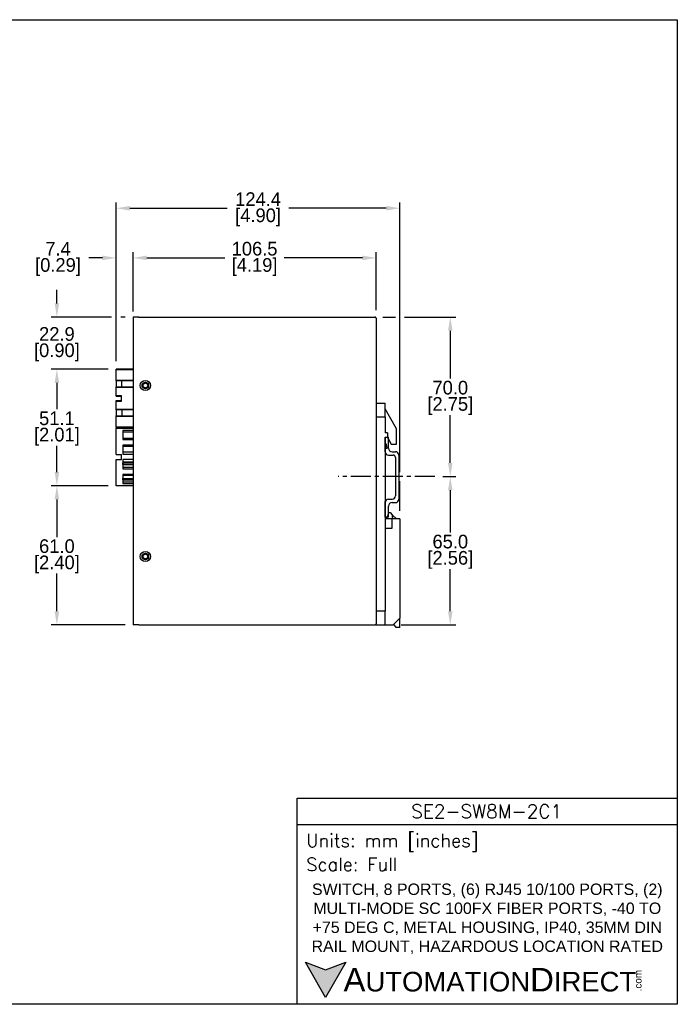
# Model space of a CAD drawing. Header units: inches. Extents: x 0 to 559, y 0 to 432.
# Tile 3 of 3: x 271 to 559, y 0 to 432. Entities that reach past the tile are written whole.
import ezdxf

# ---------------------------------------------------------------- set-up
doc = ezdxf.new("R2010")
doc.units = ezdxf.units.IN
doc.header["$LTSCALE"] = 10
doc.header["$MEASUREMENT"] = 0
doc.linetypes.add('CENTER', pattern=[0.4, 0.25, -0.05, 0.05, -0.05])
for name, color, linetype in [('CENTER', 40, 'CENTER'), ('DIMENSIONS', 140, 'Continuous'), ('TEXT', 140, 'Continuous')]:
    doc.layers.add(name, color=color, linetype=linetype)
doc.styles.add('ROMANS', font='romans.shx')
doc.styles.add('型式1', font='txt')
doc.dimstyles.get("Standard").update_dxf_attribs({"dimtxt": 6, "dimasz": 6, "dimexe": 2.5, "dimexo": 3.5, "dimgap": 1, "dimtad": 0, "dimtih": 1, "dimtoh": 1, "dimdec": 1, "dimzin": 0, "dimdsep": 46, "dimtxsty": 'Standard', "dimcen": 0, "dimadec": 0, "dimazin": 0, "dimtfac": 1, "dimtdec": 1, "dimtofl": 0, "dimtmove": 0, "dimatfit": 3, "dimfxl": 1, "dimtolj": 1, "dimtzin": 0, "dimarcsym": 0})

# ---------------------------------------------------------------- blocks, each defined once
blk = doc.blocks.new('*D12')
at = {"layer": 'DEFPOINTS', "color": 0, "transparency": 16777216}
for p in [(426.73, 327.34), (320.23, 301.38), (426.73, 300.88)]:
    blk.add_point(p, dxfattribs=at)
at = {"layer": 'DIMENSIONS', "color": 0, "lineweight": -2, "transparency": 16777216}
for p, q in [((320.23, 304.88), (320.23, 329.84)), ((426.73, 304.38), (426.73, 329.84)), ((326.23, 327.34), (360.48, 327.34)), ((420.73, 327.34), (386.48, 327.34))]:
    blk.add_line(p, q, dxfattribs=at)
at = {"layer": 'DIMENSIONS', "color": 0, "transparency": 16777216}
for points in [[(326.23, 328.34), (326.23, 326.34), (320.23, 327.34)], [(420.73, 328.34), (420.73, 326.34), (426.73, 327.34)]]:
    blk.add_solid(points, dxfattribs=at)
at = {"layer": 'DIMENSIONS', "color": 0, "transparency": 16777216, "char_height": 6, "attachment_point": 5}
for s, insert in [('\\A1;106.5', (373.48, 331.34)), ('\\A1;[4.19]', (373.48, 323.34))]:
    blk.add_mtext(s, dxfattribs=dict(at, insert=insert))
blk = doc.blocks.new('*D13')
at = {"layer": 'DEFPOINTS', "color": 0, "transparency": 16777216}
for p in [(437.23, 349.11), (312.8, 278.5), (437.23, 212.88)]:
    blk.add_point(p, dxfattribs=at)
at = {"layer": 'DIMENSIONS', "color": 0, "lineweight": -2, "transparency": 16777216}
for p, q in [((312.8, 282), (312.8, 351.61)), ((437.23, 233.43), (437.23, 351.61)), ((318.8, 349.11), (361.52, 349.11)), ((431.23, 349.11), (388.52, 349.11)), ((437.23, 216.38), (437.23, 229.43))]:
    blk.add_line(p, q, dxfattribs=at)
at = {"layer": 'DIMENSIONS', "color": 0, "transparency": 16777216}
for points in [[(318.8, 350.11), (318.8, 348.11), (312.8, 349.11)], [(431.23, 350.11), (431.23, 348.11), (437.23, 349.11)]]:
    blk.add_solid(points, dxfattribs=at)
at = {"layer": 'DIMENSIONS', "color": 0, "transparency": 16777216, "char_height": 6, "attachment_point": 5}
for s, insert in [('\\A1;124.4', (375.02, 353.11)), ('\\A1;[4.90]', (375.02, 345.11))]:
    blk.add_mtext(s, dxfattribs=dict(at, insert=insert))
blk = doc.blocks.new('*D14')
at = {"layer": 'DEFPOINTS', "color": 0, "transparency": 16777216}
for p in [(452.48, 231.43), (459.28, 231.43), (434.23, 166.38)]:
    blk.add_point(p, dxfattribs=at)
at = {"layer": 'DIMENSIONS', "color": 0, "lineweight": -2, "transparency": 16777216}
for p, q in [((455.98, 231.43), (461.78, 231.43)), ((459.28, 225.43), (459.28, 206.9)), ((459.28, 172.38), (459.28, 190.9)), ((437.73, 166.38), (461.78, 166.38))]:
    blk.add_line(p, q, dxfattribs=at)
at = {"layer": 'DIMENSIONS', "color": 0, "transparency": 16777216}
for points in [[(458.28, 225.43), (460.28, 225.43), (459.28, 231.43)], [(458.28, 172.38), (460.28, 172.38), (459.28, 166.38)]]:
    blk.add_solid(points, dxfattribs=at)
at = {"layer": 'DIMENSIONS', "color": 0, "transparency": 16777216, "char_height": 6, "attachment_point": 5}
for s, insert in [('\\A1;65.0', (459.28, 202.9)), ('\\A1;[2.56]', (459.28, 194.9))]:
    blk.add_mtext(s, dxfattribs=dict(at, insert=insert))
blk = doc.blocks.new('*D15')
at = {"layer": 'DEFPOINTS', "color": 0, "transparency": 16777216}
for p in [(426.23, 301.38), (459.28, 301.38), (452.48, 231.43)]:
    blk.add_point(p, dxfattribs=at)
at = {"layer": 'DIMENSIONS', "color": 0, "lineweight": -2, "transparency": 16777216}
for p, q in [((429.73, 301.38), (435.23, 301.38)), ((439.23, 301.38), (461.78, 301.38)), ((459.28, 295.38), (459.28, 274.4)), ((459.28, 237.43), (459.28, 258.4)), ((455.98, 231.43), (461.78, 231.43))]:
    blk.add_line(p, q, dxfattribs=at)
at = {"layer": 'DIMENSIONS', "color": 0, "transparency": 16777216}
for points in [[(458.28, 295.38), (460.28, 295.38), (459.28, 301.38)], [(458.28, 237.43), (460.28, 237.43), (459.28, 231.43)]]:
    blk.add_solid(points, dxfattribs=at)
at = {"layer": 'DIMENSIONS', "color": 0, "transparency": 16777216, "char_height": 6, "attachment_point": 5}
for s, insert in [('\\A1;70.0', (459.28, 270.4)), ('\\A1;[2.75]', (459.28, 262.4))]:
    blk.add_mtext(s, dxfattribs=dict(at, insert=insert))
blk = doc.blocks.new('*D17')
at = {"layer": 'DEFPOINTS', "color": 0, "transparency": 16777216}
for p in [(312.79, 227.4), (286.82, 166.38), (320.23, 166.38)]:
    blk.add_point(p, dxfattribs=at)
at = {"layer": 'DIMENSIONS', "color": 0, "lineweight": -2, "transparency": 16777216}
for p, q in [((309.29, 227.4), (284.32, 227.4)), ((286.82, 221.4), (286.82, 204.89)), ((286.82, 172.38), (286.82, 188.89)), ((316.73, 166.38), (284.32, 166.38))]:
    blk.add_line(p, q, dxfattribs=at)
at = {"layer": 'DIMENSIONS', "color": 0, "transparency": 16777216}
for points in [[(285.82, 221.4), (287.82, 221.4), (286.82, 227.4)], [(285.82, 172.38), (287.82, 172.38), (286.82, 166.38)]]:
    blk.add_solid(points, dxfattribs=at)
at = {"layer": 'DIMENSIONS', "color": 0, "transparency": 16777216, "char_height": 6, "attachment_point": 5}
for s, insert in [('\\A1;61.0', (286.82, 200.89)), ('\\A1;[2.40]', (286.82, 192.89))]:
    blk.add_mtext(s, dxfattribs=dict(at, insert=insert))
blk = doc.blocks.new('*D18')
at = {"layer": 'DEFPOINTS', "color": 0, "transparency": 16777216}
for p in [(286.82, 278.5), (312.8, 278.5), (312.79, 227.4)]:
    blk.add_point(p, dxfattribs=at)
at = {"layer": 'DIMENSIONS', "color": 0, "lineweight": -2, "transparency": 16777216}
for p, q in [((309.3, 278.5), (284.32, 278.5)), ((286.82, 272.5), (286.82, 260.95)), ((286.82, 233.4), (286.82, 244.95)), ((309.29, 227.4), (284.32, 227.4))]:
    blk.add_line(p, q, dxfattribs=at)
at = {"layer": 'DIMENSIONS', "color": 0, "transparency": 16777216}
for points in [[(285.82, 272.5), (287.82, 272.5), (286.82, 278.5)], [(285.82, 233.4), (287.82, 233.4), (286.82, 227.4)]]:
    blk.add_solid(points, dxfattribs=at)
at = {"layer": 'DIMENSIONS', "color": 0, "transparency": 16777216, "char_height": 6, "attachment_point": 5}
for s, insert in [('\\A1;51.1', (286.82, 256.95)), ('\\A1;[2.01]', (286.82, 248.95))]:
    blk.add_mtext(s, dxfattribs=dict(at, insert=insert))
blk = doc.blocks.new('*D19')
at = {"layer": 'DEFPOINTS', "color": 0, "transparency": 16777216}
for p in [(286.82, 301.38), (320.23, 301.38), (312.8, 278.5)]:
    blk.add_point(p, dxfattribs=at)
at = {"layer": 'DIMENSIONS', "color": 0, "lineweight": -2, "transparency": 16777216}
for p, q in [((286.82, 307.38), (286.82, 313.38)), ((310.8, 301.38), (284.32, 301.38)), ((316.73, 301.38), (314.8, 301.38)), ((309.3, 278.5), (284.32, 278.5)), ((286.82, 272.5), (286.82, 266.5))]:
    blk.add_line(p, q, dxfattribs=at)
at = {"layer": 'DIMENSIONS', "color": 0, "transparency": 16777216}
for points in [[(285.82, 307.38), (287.82, 307.38), (286.82, 301.38)], [(285.82, 272.5), (287.82, 272.5), (286.82, 278.5)]]:
    blk.add_solid(points, dxfattribs=at)
at = {"layer": 'DIMENSIONS', "color": 0, "transparency": 16777216, "char_height": 6, "attachment_point": 5}
for s, insert in [('\\A1;22.9', (286.82, 293.94)), ('\\A1;[0.90]', (286.82, 285.94))]:
    blk.add_mtext(s, dxfattribs=dict(at, insert=insert))
blk = doc.blocks.new('*D20')
at = {"layer": 'DEFPOINTS', "color": 0, "transparency": 16777216}
for p in [(312.8, 327.34), (320.23, 300.38), (312.8, 278.5)]:
    blk.add_point(p, dxfattribs=at)
at = {"layer": 'DIMENSIONS', "color": 0, "lineweight": -2, "transparency": 16777216}
for p, q in [((312.8, 282), (312.8, 329.84)), ((320.23, 303.88), (320.23, 329.84)), ((306.8, 327.34), (300.8, 327.34)), ((326.23, 327.34), (332.23, 327.34))]:
    blk.add_line(p, q, dxfattribs=at)
at = {"layer": 'DIMENSIONS', "color": 0, "transparency": 16777216}
for points in [[(306.8, 328.34), (306.8, 326.34), (312.8, 327.34)], [(326.23, 328.34), (326.23, 326.34), (320.23, 327.34)]]:
    blk.add_solid(points, dxfattribs=at)
at = {"layer": 'DIMENSIONS', "color": 0, "transparency": 16777216, "char_height": 6, "attachment_point": 5}
for s, insert in [('\\A1;7.4', (287.3, 331.34)), ('\\A1;[0.29]', (287.3, 323.34))]:
    blk.add_mtext(s, dxfattribs=dict(at, insert=insert))

msp = doc.modelspace()

# ---------------------------------------------------------------- hatches: boundary and pattern name
at = {"layer": 'TEXT'}
msp.add_hatch(color=256, dxfattribs=at).paths.add_polyline_path([(413.49, 18.42), (404.62, 15.19), (395.75, 18.42), (404.62, 3.05)])

# ---------------------------------------------------------------- linework, layer by layer
for p, q in [((322.73, 301.38), (320.23, 301.38)), ((320.23, 301.38), (320.23, 300.38)), ((320.23, 300.38), (320.23, 167.38)), ((322.6, 301.38), (426.23, 301.38)), ((322.6, 301.38), (322.6, 301.38)), ((355.66, 301.38), (355.66, 301.39)), ((355.66, 301.39), (370.9, 301.39)), ((370.9, 301.38), (370.9, 301.39)), ((376.9, 301.38), (376.9, 301.39)), ((376.9, 301.39), (402.3, 301.38)), ((402.3, 301.38), (402.3, 301.38)), ((426.73, 300.88), (426.73, 166.88)), ((312.8, 273.61), (312.8, 278.5)), ((320.23, 278.5), (312.8, 278.5)), ((312.8, 273.41), (312.8, 278.3)), ((320.23, 278.3), (312.8, 278.3)), ((320.23, 273.61), (312.8, 273.61)), ((320.23, 273.41), (312.8, 273.41)), ((312.8, 273.41), (312.8, 270.79)), ((312.8, 273.41), (312.8, 270.79)), ((315.3, 272), (315.3, 272.1)), ((312.8, 266.95), (312.8, 270.79)), ((312.8, 270.79), (320.23, 270.78)), ((312.8, 266.75), (312.8, 270.59)), ((312.8, 270.59), (320.23, 270.58)), ((312.8, 266.95), (315.1, 266.95)), ((312.8, 266.75), (315.1, 266.75)), ((312.8, 264.75), (315.1, 264.75)), ((312.8, 260.91), (312.8, 264.75)), ((312.8, 264.55), (315.1, 264.55)), ((312.8, 260.71), (312.8, 264.55)), ((315.1, 264.75), (315.1, 266.95)), ((315.1, 264.55), (315.1, 266.75)), ((426.73, 263.68), (430.73, 263.68)), ((430.73, 257.68), (430.73, 263.68)), ((320.23, 260.91), (312.8, 260.91)), ((320.23, 260.71), (312.8, 260.71)), ((312.8, 260.71), (312.8, 258.09)), ((312.8, 260.71), (312.8, 258.09)), ((315.3, 259.5), (315.3, 259.4)), ((435.73, 252.42), (430.73, 261.08)), ((312.8, 253.2), (312.8, 258.09)), ((312.8, 258.09), (320.23, 258.08)), ((312.8, 253), (312.8, 257.89)), ((312.8, 257.89), (320.23, 257.88)), ((426.73, 257.68), (430.73, 257.68)), ((430.73, 257.68), (430.73, 250.68)), ((312.79, 241.15), (312.8, 252.7)), ((312.8, 253.2), (320.23, 253.2)), ((312.8, 253), (320.23, 253)), ((312.8, 252.7), (320.23, 252.7)), ((320.23, 251.7), (315.73, 251.7)), ((315.73, 251.7), (315.73, 247.7)), ((320.23, 250.9), (315.73, 250.9)), ((431.73, 250.68), (430.73, 250.68)), ((431.73, 250.68), (431.73, 248.68)), ((435.73, 245.58), (435.73, 252.42)), ((315.73, 247.7), (320.23, 247.7)), ((430.73, 248.68), (431.73, 248.68)), ((430.73, 248.68), (430.73, 212.88)), ((430.73, 242.35), (430.73, 248.68)), ((430.73, 248.68), (432.23, 248.68)), ((431.73, 248.68), (432.03, 248.68)), ((432.03, 248.18), (432.03, 248.68)), ((432.03, 248.18), (433.41, 245.58)), ((432.23, 243.85), (432.23, 248.68)), ((320.23, 245.2), (315.73, 245.2)), ((315.73, 245.2), (315.73, 241.2)), ((320.23, 242.15), (315.73, 242.15)), ((431.3, 245.68), (430.73, 245.68)), ((431.63, 243.68), (430.73, 243.68)), ((431.63, 243.68), (431.3, 245.68)), ((433.41, 245.58), (435.73, 245.58)), ((433.73, 242.35), (435.23, 242.35)), ((312.79, 241.15), (315.09, 241.15)), ((312.79, 227.4), (312.79, 238.95)), ((312.79, 238.95), (315.09, 238.95)), ((315.09, 238.95), (315.09, 241.15)), ((315.73, 241.2), (320.23, 241.2)), ((320.23, 238.9), (315.73, 238.9)), ((315.73, 238.9), (315.73, 234.9)), ((315.73, 237.95), (320.23, 237.95)), ((432.23, 240.85), (434.23, 240.85)), ((435.23, 239.85), (435.23, 223.01)), ((436.73, 240.85), (436.73, 221.51)), ((315.73, 234.9), (320.23, 234.9)), ((315.79, 236.78), (315.79, 237.44)), ((315.79, 237.44), (320.23, 237.44)), ((315.79, 236.78), (320.23, 236.78)), ((315.73, 232.4), (315.72, 228.4)), ((315.72, 229.2), (320.23, 229.2)), ((320.23, 232.4), (315.73, 232.4)), ((315.79, 229.95), (315.79, 230.61)), ((315.79, 230.61), (320.23, 230.61)), ((315.79, 229.95), (320.23, 229.95)), ((320.23, 227.4), (312.79, 227.4)), ((315.72, 228.4), (320.23, 228.4)), ((430.73, 213.68), (430.73, 220.51)), ((432.23, 221.51), (433.73, 221.51)), ((430.73, 213.68), (430.73, 220.01)), ((432.23, 213.68), (432.23, 218.51)), ((433.73, 220.01), (435.23, 220.01)), ((430.73, 213.68), (431.73, 213.68)), ((432.23, 213.68), (430.73, 213.68)), ((430.73, 212.88), (430.73, 208.88)), ((433.73, 212.88), (430.73, 212.88)), ((431.73, 213.68), (432.27, 215.68)), ((432.27, 215.68), (432.87, 215.68)), ((432.87, 215.68), (433.83, 214.72)), ((433.73, 208.88), (433.73, 212.88)), ((437.23, 212.88), (433.73, 212.88)), ((433.83, 214.72), (433.83, 213.47)), ((433.83, 214.72), (435.67, 212.88)), ((433.83, 213.47), (434.03, 213.27)), ((434.03, 213.17), (433.83, 212.97)), ((433.83, 212.97), (433.83, 212.92)), ((433.83, 212.92), (433.87, 212.88)), ((434.03, 213.17), (434.03, 213.27)), ((437.23, 212.88), (437.23, 169.38)), ((430.73, 208.88), (430.73, 172.38)), ((430.73, 208.88), (433.73, 208.88)), ((430.73, 172.38), (426.73, 172.38)), ((430.73, 166.38), (430.73, 172.38)), ((437.23, 169.38), (434.23, 166.38)), ((437.18, 165.18), (437.18, 169.33)), ((320.23, 167.38), (320.23, 166.38)), ((322.73, 166.38), (320.23, 166.38)), ((322.73, 166.38), (426.23, 166.38)), ((426.73, 166.38), (426.73, 166.88)), ((426.73, 166.38), (430.73, 166.38)), ((430.73, 166.38), (434.23, 166.38)), ((435.58, 165.18), (434.54, 166.69)), ((437.18, 165.18), (435.58, 165.18))]:
    msp.add_line(p, q)
at = {"flags": 128}
for points in [[(315.3, 272.1), (315.3, 272.2), (315.3, 272.67), (315.3, 273.1), (315.3, 273.41)], [(315.3, 270.79), (315.3, 271.09), (315.3, 271.53), (315.3, 272)], [(315.3, 260.71), (315.3, 260.4), (315.3, 259.97), (315.3, 259.5)], [(315.3, 259.4), (315.3, 259.3), (315.3, 258.83), (315.3, 258.39), (315.3, 258.09)]]:
    msp.add_lwpolyline(points, dxfattribs=at)
for centre, radius in [((325.6, 271.38), 2.25), ((325.6, 271.38), 1.45), ((325.6, 271.38), 1.02), ((325.6, 196.38), 2.25), ((325.6, 196.38), 1.45), ((325.6, 196.38), 1.02)]:
    msp.add_circle(centre, radius)
for centre, radius, start, end in [((432.23, 242.35), 1.5, 180, 270), ((433.73, 243.85), 1.5, 180, 270), ((435.23, 240.85), 1.5, 0, 90), ((434.23, 239.85), 1, 0, 90), ((432.23, 220.01), 1.5, 90, 180), ((433.73, 223.01), 1.5, 270, 0), ((435.23, 221.51), 1.5, 270, 0), ((433.73, 218.51), 1.5, 90, 180)]:
    msp.add_arc(centre, radius, start, end)
for points, knots in [([(426.67, 301.11), (426.64, 301.17), (426.59, 301.25), (426.44, 301.34), (426.34, 301.37), (426.26, 301.38), (426.23, 301.38)], [0, 0, 0, 0, 0.5059445, 0.6876312, 0.8708566, 1, 1, 1, 1]), ([(426.73, 300.88), (426.73, 300.88), (426.73, 300.96), (426.7, 301.04), (426.67, 301.11)], [0, 0, 0, 0, 0.0162044, 1, 1, 1, 1]), ([(426.23, 166.38), (426.27, 166.38), (426.35, 166.39), (426.47, 166.43), (426.59, 166.52), (426.64, 166.6), (426.67, 166.65)], [0, 0, 0, 0, 0.166608, 0.332982, 0.563415, 1, 1, 1, 1]), ([(426.67, 166.65), (426.7, 166.72), (426.73, 166.8), (426.73, 166.88), (426.73, 166.88)], [0, 0, 0, 0, 0.983798, 1, 1, 1, 1])]:
    msp.add_open_spline(points, degree=3, knots=knots)
for points in [[(320.23, 248.07), (315.73, 248.07)], [(315.73, 244.72), (320.23, 244.72)], [(320.23, 235.37), (315.73, 235.37)], [(315.73, 232.02), (320.23, 232.02)]]:
    msp.add_open_spline(points, degree=1)
at = {"layer": 'CENTER', "ltscale": 3.5}
msp.add_line((452.48, 231.43), (410.16, 231.43), dxfattribs=at)
at = {"layer": 'DEFPOINTS'}
msp.add_lwpolyline([(558.8, 0), (0, 0), (0, 431.8), (558.8, 431.8)], close=True, dxfattribs=at)
at = {"layer": 'TEXT'}
msp.add_line((392.18, 78.85), (558.8, 78.85), dxfattribs=at)
for points in [[(392.18, 0), (392.18, 90.33), (558.8, 90.33), (558.8, 0)], [(413.49, 18.42), (404.62, 3.05), (395.75, 18.42), (404.62, 15.19)]]:
    msp.add_lwpolyline(points, close=True, dxfattribs=at)

# ---------------------------------------------------------------- texts
for s, insert, char_height, width, attachment_point, style in [('SE2-SW8M-2C1', (475.23, 84.67), 5.9396, 111.8034, 5, 'ROMANS'), (' Units: mm [inches]', (392.18, 70.86), 5.7425, 166.6158, 4, 'ROMANS'), (' Scale: Full', (392.18, 61.34), 5.7425, 166.6158, 4, 'ROMANS'), ('{\\fArial|b0|i0|c0|p34;     \\H1.2x;A\\H0.8333x;UTOMATION\\H1.2x;D\\H0.8333x;IRECT}', (395.75, 10.73), 8.6137, 145.913, 4, '型式1')]:
    msp.add_mtext(s, dxfattribs=dict(at, insert=insert, char_height=char_height, width=width, attachment_point=attachment_point, style=style))
at = {"layer": 'TEXT', "insert": (475.49, 37.49), "char_height": 5, "width": 163.8781, "attachment_point": 5}
msp.add_mtext('{\\fArial|b0|i0|c0|p34;SWITCH, 8 PORTS, (6) RJ45 10/100 PORTS, (2) MULTI-MODE SC 100FX FIBER PORTS, -40 TO +75 DEG C, METAL HOUSING, IP40, 35MM DIN RAIL MOUNT, HAZARDOUS LOCATION RATED}', dxfattribs=at)
at = {"layer": 'TEXT', "insert": (540.01, 5.68), "char_height": 3.1009, "width": 9.1891, "attachment_point": 1, "rotation": 90, "style": '型式1'}
msp.add_mtext('{\\fArial|b0|i0|c0|p34;.com}', dxfattribs=at)

# ---------------------------------------------------------------- dimensions: what is measured, and where the dimension line sits
at = {"layer": 'DIMENSIONS'}
for base, p1, p2, picture, middle in [((437.23, 349.11), (312.8, 278.5), (437.23, 212.88), '*D13', (375.02, 349.11)), ((312.8, 327.34), (320.23, 300.38), (312.8, 278.5), '*D20', (287.3, 327.34)), ((426.73, 327.34), (320.23, 301.38), (426.73, 300.88), '*D12', (373.48, 327.34))]:
    dim = msp.add_linear_dim(base=base, p1=p1, p2=p2, dimstyle='Standard', override={"dimpost": '\\X'}, dxfattribs=at)
    dim.commit()
    dim.dimension.update_dxf_attribs({"geometry": picture, "text_midpoint": middle})
for base, p1, p2, picture, middle in [((286.82, 301.38), (312.8, 278.5), (320.23, 301.38), '*D19', (286.82, 289.94)), ((459.28252, 301.37961), (452.48323, 231.4296), (426.2323, 301.37961), '*D15', (459.28252, 266.4046)), ((286.82, 278.5), (312.79, 227.4), (312.8, 278.5), '*D18', (286.82, 252.95)), ((459.282522, 231.429602), (434.2323, 166.379604), (452.48323, 231.429602), '*D14', (459.282522, 198.904603)), ((286.82, 166.38), (312.79, 227.4), (320.23, 166.38), '*D17', (286.82, 196.89))]:
    dim = msp.add_linear_dim(base=base, p1=p1, p2=p2, angle=90, dimstyle='Standard', override={"dimpost": '\\X'}, dxfattribs=at)
    dim.commit()
    dim.dimension.update_dxf_attribs({"geometry": picture, "text_midpoint": middle})

doc.saveas('drawing.dxf')
